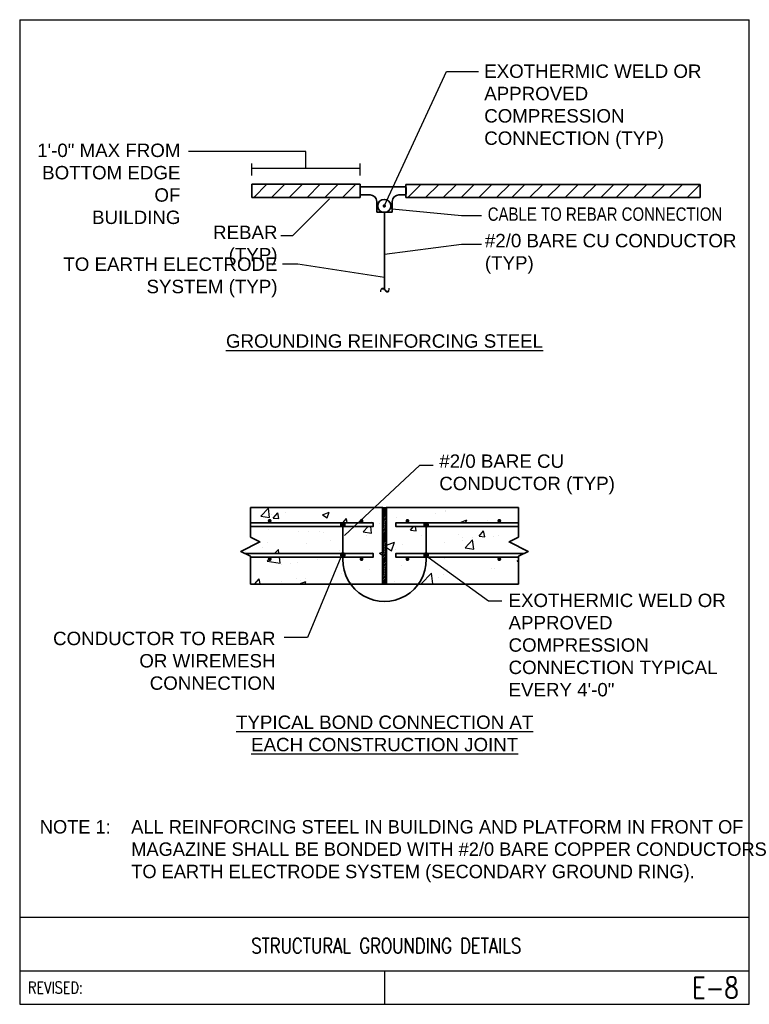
# Model space of a CAD drawing. Header units: inches. Extents: x 302 to 12790, y 497 to 13325.
# Tile 19 of 30: x 6534 to 7025, y 6913 to 7574. Entities that reach past the tile are written whole.
import ezdxf
from ezdxf.enums import TextEntityAlignment as Align

# ---------------------------------------------------------------- set-up
doc = ezdxf.new("R2010")
doc.units = ezdxf.units.IN
doc.header["$MEASUREMENT"] = 0
for name, color, linetype in [('E-ANNO-NOTE', 3, 'Continuous'), ('E-DETL', 2, 'Continuous'), ('E-DETL-FINE', 253, 'Continuous'), ('ELEC', 4, 'Continuous')]:
    doc.layers.add(name, color=color, linetype=linetype)
for name, color, linetype, lineweight in [('E-ANNO-TEXT', 7, 'Continuous', 25), ('E-DETL-JOINT', 253, 'Continuous', 35), ('E-DETL-TEXT', 7, 'Continuous', 13)]:
    doc.layers.add(name, color=color, linetype=linetype, lineweight=lineweight)
doc.styles.add('Arial8', font='arial.ttf', dxfattribs={"height": 0.125})
doc.styles.add('ROMANS', font='ROMANS.shx', dxfattribs={"width": 0.8})
doc.styles.add('SIMPLEX', font='SIMPLEX.shx', dxfattribs={"width": 0.8, "height": 12})
doc.styles.get("Standard").update_dxf_attribs({"font": 'arial.ttf'})
doc.dimstyles.new('3-16to1Dim8', dxfattribs={"dimtxt": 12, "dimasz": 0.0625, "dimexe": 0.0625, "dimexo": 0.0625, "dimgap": 0.03125, "dimtad": 1, "dimdec": 4, "dimlfac": 64, "dimzin": 3, "dimdsep": 46, "dimlunit": 4, "dimtxsty": 'Arial8', "dimcen": 0.09375, "dimclrd": 256, "dimclrt": 256, "dimadec": 0, "dimazin": 1, "dimtfac": 1, "dimtdec": 4, "dimtofl": 0, "dimtmove": 0, "dimatfit": 3, "dimfxl": 1, "dimfrac": 1, "dimtolj": 1, "dimtzin": 0, "dimlwd": -1, "dimarcsym": 0})

# ---------------------------------------------------------------- blocks, each defined once
blk = doc.blocks.new('*X11')
at = {"color": 0}
for p, q in [((920.4, 444.6), (920.4, 444.6)), ((955.6, 449.6), (955.6, 449.6)), ((1087.4, 446.1), (1087.4, 446.1)), ((1009.5, 434.9), (1009.5, 434.9)), ((933.7, 425.2), (933.7, 425.2)), ((944.4, 424.9), (944.4, 424.9)), ((1025.4, 410.3), (1033.8, 413.6)), ((1030.7, 404.5), (1033.8, 413.6)), ((1104.6, 418.1), (1104.6, 418.1)), ((1105.2, 415.3), (1105.2, 415.3)), ((1142.8, 420.3), (1142.8, 420.3)), ((896, 408.1), (896, 408.1)), ((908.5, 401.9), (912.5, 406)), ((913, 401.9), (912.5, 406)), ((976.1, 404.7), (976.1, 404.7)), ((1010.5, 402.9), (1010.5, 402.9)), ((1025.4, 408.1), (1030.7, 404.5)), ((1162.6, 406.7), (1162.6, 406.7)), ((900.9, 393.9), (904.7, 397.9)), ((900.9, 393.9), (914.2, 391.8)), ((914.2, 391.8), (913.5, 397.9)), ((953.7, 395.4), (953.7, 395.4)), ((1085.6, 396.2), (1085.6, 396.2)), ((916.1, 390.4), (916.1, 390.4)), ((1007.6, 384.9), (1007.6, 384.9)), ((1061.7, 369.9), (1072.6, 381.2)), ((1073.9, 369.9), (1072.6, 381.2)), ((1089.2, 385.1), (1089.2, 385.1)), ((887.8, 369.9), (892.3, 375.2)), ((893.3, 369.9), (892.3, 375.2)), ((931.9, 375.3), (931.9, 375.3)), ((1001.7, 370.1), (1001.7, 370.1))]:
    blk.add_line(p, q, dxfattribs=at)
blk = doc.blocks.new('*X12')
at = {"color": 0}
for p, q in [((894.2, 440.9), (902, 449)), ((903.1, 439.5), (902, 449)), ((904.9, 442.9), (904.9, 442.9)), ((907, 438.7), (911.9, 444.4)), ((913, 438.2), (911.9, 444.4)), ((958.6, 442.3), (965.6, 445)), ((963.6, 438.9), (965.6, 445)), ((1076.3, 443.5), (1076.3, 443.5)), ((1087.5, 446.2), (1087.5, 446.2)), ((894.2, 440.9), (903.1, 439.5)), ((907, 438.7), (913, 438.2)), ((958.6, 442.3), (963.6, 438.9)), ((980, 433.9), (983.6, 438.2)), ((984.4, 433.9), (983.6, 438.2)), ((1018, 433.4), (1018, 433.4)), ((1036.2, 439.1), (1036.2, 439.1)), ((1102.3, 434.3), (1109.3, 437)), ((1102.3, 434.3), (1102.9, 433.9)), ((1108.2, 433.9), (1109.3, 437)), ((1130.8, 436.7), (1130.8, 436.7)), ((902, 427.2), (902, 427.2)), ((933.7, 425.2), (933.7, 425.2)), ((955.4, 425), (955.4, 425)), ((959.7, 423.4), (959.7, 423.4)), ((1001, 424.3), (1006.3, 429.9)), ((1001, 424.3), (1009.8, 422.9)), ((1008.8, 422.7), (1008.8, 422.7)), ((1009.8, 422.9), (1009, 429.9)), ((1050.5, 426.1), (1053.6, 429.9)), ((1050.5, 426.1), (1056.5, 425.6)), ((1056.5, 425.6), (1055.7, 429.9)), ((1067.9, 428.4), (1067.9, 428.4)), ((1122.2, 419.9), (1127, 425.6)), ((1128.2, 419.3), (1127, 425.6)), ((901.4, 413.4), (901.4, 413.4)), ((941.8, 411.8), (941.8, 411.8)), ((966.8, 415.1), (966.8, 415.1)), ((1004.7, 420.1), (1004.7, 420.1)), ((1062.1, 420.5), (1062.1, 420.5)), ((1086.3, 412.9), (1086.3, 412.9)), ((1100.3, 421.5), (1100.3, 421.5)), ((1107.7, 407.7), (1115.5, 415.9)), ((1115.5, 418.2), (1115.5, 418.2)), ((1116.6, 406.4), (1115.5, 415.9)), ((1122.2, 419.9), (1128.2, 419.3)), ((1136.8, 419.3), (1136.8, 419.3)), ((878.6, 403.5), (878.6, 403.5)), ((879.2, 406.9), (879.5, 406.7)), ((879.5, 406.7), (879.7, 407.2)), ((1018.3, 402), (1021.4, 403.2)), ((1018.3, 402), (1021.4, 399.9)), ((1034.9, 405.9), (1034.9, 405.9)), ((1042, 411.5), (1042, 411.5)), ((1107.7, 407.7), (1116.6, 406.4)), ((1167.6, 405.6), (1167.6, 405.6)), ((925.3, 391.5), (925.3, 391.5)), ((932.5, 392), (932.5, 392)), ((1066.6, 392.3), (1066.6, 392.3)), ((1104.5, 397.2), (1104.5, 397.2)), ((1162, 394), (1163.6, 394.6)), ((1162, 394), (1163.6, 393)), ((1041.6, 389), (1041.6, 389)), ((1135.6, 386), (1135.6, 386)), ((1138.5, 386.5), (1138.5, 386.5)), ((915.5, 372.4), (915.5, 372.4)), ((934.4, 369.9), (941.2, 372.5)), ((935.9, 373.9), (935.9, 373.9)), ((940.4, 369.9), (941.2, 372.5)), ((940.5, 375.7), (940.5, 375.7)), ((978.4, 380.7), (978.4, 380.7)), ((989.3, 371.6), (989.3, 371.6)), ((1033.7, 372.6), (1033.7, 372.6)), ((1080.2, 376.5), (1080.2, 376.5)), ((1085.1, 379.6), (1085.1, 379.6))]:
    blk.add_line(p, q, dxfattribs=at)
blk = doc.blocks.new('*X8')
at = {"color": 0}
for p, q in [((1021.4, 438), (1025.2, 441.9)), ((1021.4, 439.8), (1023.5, 441.9)), ((1021.4, 441.6), (1021.7, 441.9)), ((1021.4, 436.2), (1025.4, 440.2)), ((1021.4, 434.5), (1025.4, 438.5)), ((1021.4, 432.7), (1025.4, 436.7)), ((1021.4, 430.9), (1025.4, 434.9)), ((1021.4, 429.2), (1025.4, 433.2)), ((1021.4, 427.4), (1025.4, 431.4)), ((1021.4, 425.6), (1025.4, 429.6)), ((1021.4, 423.9), (1025.4, 427.9)), ((1021.4, 422.1), (1025.4, 426.1)), ((1021.4, 420.3), (1025.4, 424.3)), ((1021.4, 418.6), (1025.4, 422.6)), ((1021.4, 416.8), (1025.4, 420.8)), ((1021.4, 415), (1025.4, 419)), ((1021.4, 413.3), (1025.4, 417.3)), ((1021.4, 411.5), (1025.4, 415.5)), ((1021.4, 409.7), (1025.4, 413.7)), ((1021.4, 408), (1025.4, 412)), ((1021.4, 406.2), (1025.4, 410.2)), ((1021.4, 404.4), (1025.4, 408.4)), ((1021.4, 402.7), (1025.4, 406.7)), ((1021.4, 400.9), (1025.4, 404.9)), ((1021.4, 399.1), (1025.4, 403.1)), ((1021.4, 397.4), (1025.4, 401.4)), ((1021.4, 395.6), (1025.4, 399.6)), ((1021.4, 393.8), (1025.4, 397.8)), ((1021.4, 392.1), (1025.4, 396.1)), ((1021.4, 390.3), (1025.4, 394.3)), ((1021.4, 388.5), (1025.4, 392.5)), ((1021.4, 386.8), (1025.4, 390.8)), ((1021.4, 385), (1025.4, 389)), ((1021.4, 383.2), (1025.4, 387.2)), ((1021.4, 381.4), (1025.4, 385.4)), ((1021.4, 379.7), (1025.4, 383.7)), ((1021.4, 377.9), (1025.4, 381.9)), ((1021.4, 376.1), (1025.4, 380.1)), ((1021.4, 374.4), (1025.4, 378.4)), ((1021.4, 372.6), (1025.4, 376.6)), ((1021.4, 370.8), (1025.4, 374.8)), ((1022.2, 369.9), (1025.4, 373.1)), ((1023.9, 369.9), (1025.4, 371.3))]:
    blk.add_line(p, q, dxfattribs=at)
blk = doc.blocks.new('*X9')
at = {"color": 0}
for p, q in [((1021.4, 444.2), (1021.5, 444.2)), ((1021.4, 443.8), (1021.5, 443.8)), ((1021.5, 444.5), (1021.8, 444.5)), ((1021.5, 444), (1021.8, 444)), ((1021.5, 443.5), (1021.8, 443.5)), ((1021.5, 443.2), (1021.5, 443.2)), ((1021.6, 443), (1021.8, 443)), ((1021.7, 445), (1021.8, 445)), ((1021.8, 444.8), (1022, 444.8)), ((1021.8, 444.2), (1022, 444.2)), ((1021.8, 443.8), (1022, 443.8)), ((1021.8, 443.2), (1022, 443.2)), ((1021.8, 442.8), (1022, 442.8)), ((1021.9, 445.2), (1022, 445.2)), ((1022, 445), (1022.2, 445)), ((1022, 444.5), (1022.2, 444.5)), ((1022, 444), (1022.2, 444)), ((1022, 443.5), (1022.2, 443.5)), ((1022, 443), (1022.2, 443)), ((1022, 442.5), (1022.2, 442.5)), ((1022.2, 445.5), (1022.2, 445.5)), ((1022.2, 445.2), (1022.5, 445.2)), ((1022.2, 444.8), (1022.5, 444.8)), ((1022.2, 444.2), (1022.5, 444.2)), ((1022.2, 443.8), (1022.5, 443.8)), ((1022.2, 443.2), (1022.5, 443.2)), ((1022.2, 442.8), (1022.5, 442.8)), ((1022.5, 445.5), (1022.8, 445.5)), ((1022.5, 445), (1022.8, 445)), ((1022.5, 444.5), (1022.8, 444.5)), ((1022.5, 444), (1022.8, 444)), ((1022.5, 443.5), (1022.8, 443.5)), ((1022.5, 443), (1022.8, 443)), ((1022.5, 442.5), (1022.8, 442.5)), ((1022.8, 445.8), (1023, 445.8)), ((1022.8, 445.2), (1023, 445.2)), ((1022.8, 444.8), (1023, 444.8)), ((1022.8, 444.2), (1023, 444.2)), ((1022.8, 443.8), (1023, 443.8)), ((1022.8, 443.2), (1023, 443.2)), ((1022.8, 442.8), (1023, 442.8)), ((1023, 445.5), (1023.2, 445.5)), ((1023, 445), (1023.2, 445)), ((1023, 444.5), (1023.2, 444.5)), ((1023, 444), (1023.2, 444)), ((1023, 443.5), (1023.2, 443.5)), ((1023, 443), (1023.2, 443)), ((1023, 442.5), (1023.2, 442.5)), ((1023.2, 445.8), (1023.5, 445.8)), ((1023.2, 445.2), (1023.5, 445.2)), ((1023.2, 444.8), (1023.5, 444.8)), ((1023.2, 444.2), (1023.5, 444.2)), ((1023.2, 443.8), (1023.5, 443.8)), ((1023.2, 443.2), (1023.5, 443.2)), ((1023.2, 442.8), (1023.5, 442.8)), ((1023.5, 445.5), (1023.8, 445.5)), ((1023.5, 445), (1023.8, 445)), ((1023.5, 444.5), (1023.8, 444.5)), ((1023.5, 444), (1023.8, 444)), ((1023.5, 443.5), (1023.8, 443.5)), ((1023.5, 443), (1023.8, 443)), ((1023.5, 442.5), (1023.8, 442.5)), ((1023.8, 445.8), (1024, 445.8)), ((1023.8, 445.2), (1024, 445.2)), ((1023.8, 444.8), (1024, 444.8)), ((1023.8, 444.2), (1024, 444.2)), ((1023.8, 443.8), (1024, 443.8)), ((1023.8, 443.2), (1024, 443.2)), ((1023.8, 442.8), (1024, 442.8)), ((1024, 445.5), (1024.2, 445.5)), ((1024, 445), (1024.2, 445)), ((1024, 444.5), (1024.2, 444.5)), ((1024, 444), (1024.2, 444)), ((1024, 443.5), (1024.2, 443.5)), ((1024, 443), (1024.2, 443)), ((1024, 442.5), (1024.2, 442.5)), ((1024.2, 445.2), (1024.5, 445.2)), ((1024.2, 444.8), (1024.5, 444.8)), ((1024.2, 444.2), (1024.5, 444.2)), ((1024.2, 443.8), (1024.5, 443.8)), ((1024.2, 443.2), (1024.5, 443.2)), ((1024.2, 442.8), (1024.5, 442.8)), ((1024.5, 445.5), (1024.5, 445.5)), ((1024.5, 445), (1024.8, 445)), ((1024.5, 444.5), (1024.8, 444.5)), ((1024.5, 444), (1024.8, 444)), ((1024.5, 443.5), (1024.8, 443.5)), ((1024.5, 443), (1024.8, 443)), ((1024.5, 442.5), (1024.8, 442.5)), ((1024.8, 445.2), (1024.8, 445.2)), ((1024.8, 444.8), (1025, 444.8)), ((1024.8, 444.2), (1025, 444.2)), ((1024.8, 443.8), (1025, 443.8)), ((1024.8, 443.2), (1025, 443.2)), ((1024.8, 442.8), (1025, 442.8)), ((1025, 445), (1025, 445)), ((1025, 444.5), (1025.2, 444.5)), ((1025, 444), (1025.2, 444)), ((1025, 443.5), (1025.2, 443.5)), ((1025, 443), (1025.2, 443)), ((1025.2, 444.2), (1025.3, 444.2)), ((1025.2, 443.8), (1025.4, 443.8)), ((1025.2, 443.2), (1025.3, 443.2)), ((1022.2, 442.2), (1022.5, 442.2)), ((1022.6, 442), (1022.8, 442)), ((1022.8, 442.2), (1023, 442.2)), ((1023, 442), (1023.2, 442)), ((1023.2, 442.2), (1023.5, 442.2)), ((1023.5, 442), (1023.8, 442)), ((1023.8, 442.2), (1024, 442.2)), ((1024, 442), (1024.1, 442)), ((1024.2, 442.2), (1024.5, 442.2))]:
    blk.add_line(p, q, dxfattribs=at)
blk = doc.blocks.new('*X10')
at = {"color": 0}
for p, q in [((1021.40625, 449.6875), (1021.40625, 449.6875)), ((1021.40625, 449.0625), (1021.40625, 449.0625)), ((1021.40625, 448.4375), (1021.40625, 448.4375)), ((1021.40625, 447.8125), (1021.40625, 447.8125)), ((1021.40625, 447.1875), (1021.40625, 447.1875)), ((1021.40625, 446.5625), (1021.40625, 446.5625)), ((1021.40625, 445.9375), (1021.40625, 445.9375)), ((1021.40625, 445.3125), (1021.40625, 445.3125)), ((1021.40625, 444.6875), (1021.40625, 444.6875)), ((1021.5625, 449.375), (1021.5625, 449.375)), ((1021.5625, 448.75), (1021.5625, 448.75)), ((1021.5625, 448.125), (1021.5625, 448.125)), ((1021.5625, 447.5), (1021.5625, 447.5)), ((1021.5625, 446.875), (1021.5625, 446.875)), ((1021.5625, 446.25), (1021.5625, 446.25)), ((1021.5625, 445.625), (1021.5625, 445.625)), ((1021.5625, 445), (1021.5625, 445)), ((1021.71875, 449.6875), (1021.71875, 449.6875)), ((1021.71875, 449.0625), (1021.71875, 449.0625)), ((1021.71875, 448.4375), (1021.71875, 448.4375)), ((1021.71875, 447.8125), (1021.71875, 447.8125)), ((1021.71875, 447.1875), (1021.71875, 447.1875)), ((1021.71875, 446.5625), (1021.71875, 446.5625)), ((1021.71875, 445.9375), (1021.71875, 445.9375)), ((1021.71875, 445.3125), (1021.71875, 445.3125)), ((1021.875, 449.375), (1021.875, 449.375)), ((1021.875, 448.75), (1021.875, 448.75)), ((1021.875, 448.125), (1021.875, 448.125)), ((1021.875, 447.5), (1021.875, 447.5)), ((1021.875, 446.875), (1021.875, 446.875)), ((1021.875, 446.25), (1021.875, 446.25)), ((1021.875, 445.625), (1021.875, 445.625)), ((1022.03125, 449.0625), (1022.03125, 449.0625)), ((1022.03125, 448.4375), (1022.03125, 448.4375)), ((1022.03125, 447.8125), (1022.03125, 447.8125)), ((1022.03125, 447.1875), (1022.03125, 447.1875)), ((1022.03125, 446.5625), (1022.03125, 446.5625)), ((1022.03125, 445.9375), (1022.03125, 445.9375)), ((1022.1875, 449.375), (1022.1875, 449.375)), ((1022.1875, 448.75), (1022.1875, 448.75)), ((1022.1875, 448.125), (1022.1875, 448.125)), ((1022.1875, 447.5), (1022.1875, 447.5)), ((1022.1875, 446.875), (1022.1875, 446.875)), ((1022.1875, 446.25), (1022.1875, 446.25)), ((1022.1875, 445.625), (1022.1875, 445.625)), ((1022.34375, 449.0625), (1022.34375, 449.0625)), ((1022.34375, 448.4375), (1022.34375, 448.4375)), ((1022.34375, 447.8125), (1022.34375, 447.8125)), ((1022.34375, 447.1875), (1022.34375, 447.1875)), ((1022.34375, 446.5625), (1022.34375, 446.5625)), ((1022.34375, 445.9375), (1022.34375, 445.9375)), ((1022.5, 449.375), (1022.5, 449.375)), ((1022.5, 448.75), (1022.5, 448.75)), ((1022.5, 448.125), (1022.5, 448.125)), ((1022.5, 447.5), (1022.5, 447.5)), ((1022.5, 446.875), (1022.5, 446.875)), ((1022.5, 446.25), (1022.5, 446.25)), ((1022.65625, 449.0625), (1022.65625, 449.0625)), ((1022.65625, 448.4375), (1022.65625, 448.4375)), ((1022.65625, 447.8125), (1022.65625, 447.8125)), ((1022.65625, 447.1875), (1022.65625, 447.1875)), ((1022.65625, 446.5625), (1022.65625, 446.5625)), ((1022.65625, 445.9375), (1022.65625, 445.9375)), ((1022.8125, 449.375), (1022.8125, 449.375)), ((1022.8125, 448.75), (1022.8125, 448.75)), ((1022.8125, 448.125), (1022.8125, 448.125)), ((1022.8125, 447.5), (1022.8125, 447.5)), ((1022.8125, 446.875), (1022.8125, 446.875)), ((1022.8125, 446.25), (1022.8125, 446.25)), ((1022.96875, 449.0625), (1022.96875, 449.0625)), ((1022.96875, 448.4375), (1022.96875, 448.4375)), ((1022.96875, 447.8125), (1022.96875, 447.8125)), ((1022.96875, 447.1875), (1022.96875, 447.1875)), ((1022.96875, 446.5625), (1022.96875, 446.5625)), ((1022.96875, 445.9375), (1022.96875, 445.9375)), ((1023.125, 449.375), (1023.125, 449.375)), ((1023.125, 448.75), (1023.125, 448.75)), ((1023.125, 448.125), (1023.125, 448.125)), ((1023.125, 447.5), (1023.125, 447.5)), ((1023.125, 446.875), (1023.125, 446.875)), ((1023.125, 446.25), (1023.125, 446.25)), ((1023.28125, 449.0625), (1023.28125, 449.0625)), ((1023.28125, 448.4375), (1023.28125, 448.4375)), ((1023.28125, 447.8125), (1023.28125, 447.8125)), ((1023.28125, 447.1875), (1023.28125, 447.1875)), ((1023.28125, 446.5625), (1023.28125, 446.5625)), ((1023.28125, 445.9375), (1023.28125, 445.9375)), ((1023.4375, 448.75), (1023.4375, 448.75)), ((1023.4375, 448.125), (1023.4375, 448.125)), ((1023.4375, 447.5), (1023.4375, 447.5)), ((1023.4375, 446.875), (1023.4375, 446.875)), ((1023.4375, 446.25), (1023.4375, 446.25)), ((1023.59375, 449.0625), (1023.59375, 449.0625)), ((1023.59375, 448.4375), (1023.59375, 448.4375)), ((1023.59375, 447.8125), (1023.59375, 447.8125)), ((1023.59375, 447.1875), (1023.59375, 447.1875)), ((1023.59375, 446.5625), (1023.59375, 446.5625)), ((1023.59375, 445.9375), (1023.59375, 445.9375)), ((1023.75, 449.375), (1023.75, 449.375)), ((1023.75, 448.75), (1023.75, 448.75)), ((1023.75, 448.125), (1023.75, 448.125)), ((1023.75, 447.5), (1023.75, 447.5)), ((1023.75, 446.875), (1023.75, 446.875)), ((1023.75, 446.25), (1023.75, 446.25)), ((1023.90625, 449.0625), (1023.90625, 449.0625)), ((1023.90625, 448.4375), (1023.90625, 448.4375)), ((1023.90625, 447.8125), (1023.90625, 447.8125)), ((1023.90625, 447.1875), (1023.90625, 447.1875)), ((1023.90625, 446.5625), (1023.90625, 446.5625)), ((1023.90625, 445.9375), (1023.90625, 445.9375)), ((1024.0625, 449.375), (1024.0625, 449.375)), ((1024.0625, 448.75), (1024.0625, 448.75)), ((1024.0625, 448.125), (1024.0625, 448.125)), ((1024.0625, 447.5), (1024.0625, 447.5)), ((1024.0625, 446.875), (1024.0625, 446.875)), ((1024.0625, 446.25), (1024.0625, 446.25)), ((1024.21875, 449.0625), (1024.21875, 449.0625)), ((1024.21875, 448.4375), (1024.21875, 448.4375)), ((1024.21875, 447.8125), (1024.21875, 447.8125)), ((1024.21875, 447.1875), (1024.21875, 447.1875)), ((1024.21875, 446.5625), (1024.21875, 446.5625)), ((1024.21875, 445.9375), (1024.21875, 445.9375)), ((1024.375, 449.375), (1024.375, 449.375)), ((1024.375, 448.75), (1024.375, 448.75)), ((1024.375, 448.125), (1024.375, 448.125)), ((1024.375, 447.5), (1024.375, 447.5)), ((1024.375, 446.875), (1024.375, 446.875)), ((1024.375, 446.25), (1024.375, 446.25)), ((1024.375, 445.625), (1024.375, 445.625)), ((1024.53125, 449.0625), (1024.53125, 449.0625)), ((1024.53125, 448.4375), (1024.53125, 448.4375)), ((1024.53125, 447.8125), (1024.53125, 447.8125)), ((1024.53125, 447.1875), (1024.53125, 447.1875)), ((1024.53125, 446.5625), (1024.53125, 446.5625)), ((1024.53125, 445.9375), (1024.53125, 445.9375)), ((1024.6875, 449.375), (1024.6875, 449.375)), ((1024.6875, 448.75), (1024.6875, 448.75)), ((1024.6875, 448.125), (1024.6875, 448.125)), ((1024.6875, 447.5), (1024.6875, 447.5)), ((1024.6875, 446.875), (1024.6875, 446.875)), ((1024.6875, 446.25), (1024.6875, 446.25)), ((1024.6875, 445.625), (1024.6875, 445.625)), ((1024.84375, 449.0625), (1024.84375, 449.0625)), ((1024.84375, 448.4375), (1024.84375, 448.4375)), ((1024.84375, 447.8125), (1024.84375, 447.8125)), ((1024.84375, 447.1875), (1024.84375, 447.1875)), ((1024.84375, 446.5625), (1024.84375, 446.5625)), ((1024.84375, 445.9375), (1024.84375, 445.9375)), ((1024.84375, 445.3125), (1024.84375, 445.3125)), ((1025, 449.375), (1025, 449.375)), ((1025, 448.75), (1025, 448.75)), ((1025, 448.125), (1025, 448.125)), ((1025, 447.5), (1025, 447.5)), ((1025, 446.875), (1025, 446.875)), ((1025, 446.25), (1025, 446.25)), ((1025, 445.625), (1025, 445.625)), ((1025.15625, 449.6875), (1025.15625, 449.6875)), ((1025.15625, 449.0625), (1025.15625, 449.0625)), ((1025.15625, 448.4375), (1025.15625, 448.4375)), ((1025.15625, 447.8125), (1025.15625, 447.8125)), ((1025.15625, 447.1875), (1025.15625, 447.1875)), ((1025.15625, 446.5625), (1025.15625, 446.5625)), ((1025.15625, 445.9375), (1025.15625, 445.9375)), ((1025.15625, 445.3125), (1025.15625, 445.3125)), ((1025.3125, 449.375), (1025.3125, 449.375)), ((1025.3125, 448.75), (1025.3125, 448.75)), ((1025.3125, 448.125), (1025.3125, 448.125)), ((1025.3125, 447.5), (1025.3125, 447.5)), ((1025.3125, 446.875), (1025.3125, 446.875)), ((1025.3125, 446.25), (1025.3125, 446.25)), ((1025.3125, 445.625), (1025.3125, 445.625)), ((1025.3125, 445), (1025.3125, 445))]:
    blk.add_line(p, q, dxfattribs=at)

msp = doc.modelspace()

# ---------------------------------------------------------------- linework, layer by layer
at = {"layer": 'E-ANNO-TEXT'}
for p, q in [((6726.55876, 7485.8132), (6647.62036, 7485.8132)), ((6726.55876, 7474.45407), (6726.55876, 7485.8132)), ((6690.15202, 7469.6087), (6690.15202, 7477.71095)), ((6762.9655, 7469.6087), (6762.9655, 7477.71095)), ((6690.15202, 7474.45407), (6762.9655, 7474.45407))]:
    msp.add_line(p, q, dxfattribs=at)
at = {"layer": 'E-DETL'}
for p, q in [((6534.23443, 7574.26936), (6534.234, 6912.769)), ((6534.23443, 7574.26936), (7024.52064, 7574.26936)), ((7024.52064, 6912.769), (7024.52064, 7574.26936)), ((6534.23404, 6971.26903), (7024.52064, 6971.26903)), ((6534.23402, 6935.26901), (7024.52064, 6935.26901)), ((6779.37733, 6935.26901), (6779.37733, 6912.769)), ((6534.234, 6912.769), (7024.52064, 6912.769))]:
    msp.add_line(p, q, dxfattribs=at)
at = {"layer": 'E-DETL-FINE'}
for p, q in [((6691.52472, 7454.84162), (6700.4013, 7463.7182)), ((6703.45715, 7454.84162), (6712.33373, 7463.7182)), ((6715.38958, 7454.84162), (6724.26615, 7463.7182)), ((6727.322, 7454.84162), (6736.19858, 7463.7182)), ((6739.25443, 7454.84162), (6748.13101, 7463.7182)), ((6751.18686, 7454.84162), (6760.06344, 7463.7182)), ((6794.99371, 7454.77414), (6803.87029, 7463.65071)), ((6806.92614, 7454.77414), (6815.80272, 7463.65071)), ((6818.85857, 7454.77414), (6827.73514, 7463.65071)), ((6830.79099, 7454.77414), (6839.66757, 7463.65071)), ((6842.72342, 7454.77414), (6851.6, 7463.65071)), ((6854.65585, 7454.77414), (6863.53242, 7463.65071)), ((6864.90513, 7454.77414), (6873.78171, 7463.65071)), ((6876.83756, 7454.77414), (6885.71414, 7463.65071)), ((6888.76999, 7454.77414), (6897.64656, 7463.65071)), ((6900.70241, 7454.77414), (6909.57899, 7463.65071)), ((6912.63484, 7454.77414), (6921.51142, 7463.65071)), ((6924.70344, 7454.77414), (6933.58002, 7463.65071)), ((6934.95273, 7454.77414), (6943.8293, 7463.65071)), ((6946.88515, 7454.77414), (6955.76173, 7463.65071)), ((6958.81758, 7454.77414), (6967.69416, 7463.65071)), ((6970.75001, 7454.77414), (6979.62658, 7463.65071)), ((6982.68243, 7454.77414), (6991.55901, 7463.65071))]:
    msp.add_line(p, q, dxfattribs=at)
at = {"layer": 'E-DETL-JOINT'}
for p, q in [((6690.15202, 7463.7182), (6762.9655, 7463.7182)), ((6690.15202, 7454.84162), (6690.15202, 7463.7182)), ((6762.9655, 7454.84162), (6762.9655, 7463.7182)), ((6762.9655, 7461.94288), (6793.09067, 7461.94288)), ((6793.621, 7463.65071), (6991.55901, 7463.65071)), ((6793.621, 7454.77414), (6793.621, 7463.65071)), ((6991.55901, 7454.77414), (6991.55901, 7463.65071)), ((6762.9655, 7456.61694), (6769.67053, 7456.61694)), ((6789.08413, 7456.61694), (6793.09067, 7456.61694)), ((6793.84067, 7457.36694), (6793.84067, 7461.19288)), ((6762.9655, 7454.84162), (6690.15202, 7454.84162)), ((6774.17053, 7452.11694), (6774.17053, 7444.894)), ((6784.58413, 7444.894), (6784.58413, 7452.11694)), ((6991.55901, 7454.77414), (6793.621, 7454.77414)), ((6774.17053, 7444.894), (6784.58413, 7444.894)), ((6779.37733, 7444.894), (6779.37733, 7412.63935)), ((6779.37733, 7412.63935), (6779.37733, 7392.65856)), ((6689.26121, 7246.57257), (6778.09162, 7246.57257)), ((6778.09162, 7195.144), (6778.09162, 7246.57257)), ((6780.66304, 7246.57257), (6869.49345, 7246.57257)), ((6780.66304, 7195.144), (6780.66304, 7246.57257)), ((6778.09162, 7241.42972), (6780.66304, 7241.42972)), ((6751.36462, 7234.95887), (6751.36462, 7211.00194)), ((6807.32293, 7234.95737), (6807.32293, 7211.00194)), ((6689.26121, 7195.144), (6869.49345, 7195.144)), ((6778.09162, 7195.144), (6780.66304, 7195.144))]:
    msp.add_line(p, q, dxfattribs=at)
for points, const_width in [([(6778.6661, 7449.13071, 1), (6779.7911, 7449.13071, 1)], 1.125), ([(6702.87733, 7237.57257, -1), (6701.59162, 7237.57257, -1)], 1.28571), ([(6750.40033, 7234.95887, -1), (6752.32891, 7234.95887, -1)], 1.92857), ([(6764.59162, 7237.57257, -1), (6763.3059, 7237.57257, -1)], 1.28571), ([(6794.16304, 7237.57257, 1), (6795.44876, 7237.57257, 1)], 1.28571), ([(6808.28721, 7234.95737, 1), (6806.35864, 7234.95737, 1)], 1.92857), ([(6855.87733, 7237.57257, 1), (6857.16304, 7237.57257, 1)], 1.28571), ([(6702.87733, 7211.8692, 1), (6701.59162, 7211.8692, 1)], 1.28571), ([(6750.40033, 7214.61153, 1), (6752.32891, 7214.61153, 1)], 1.92857), ([(6764.59162, 7211.8692, 1), (6763.3059, 7211.8692, 1)], 1.28571), ([(6794.16304, 7211.8692, -1), (6795.44876, 7211.8692, -1)], 1.28571), ([(6808.28721, 7214.61153, -1), (6806.35864, 7214.61153, -1)], 1.92857), ([(6855.87733, 7211.8692, -1), (6857.16304, 7211.8692, -1)], 1.28571)]:
    msp.add_lwpolyline(points, format="xyb", close=True, dxfattribs=dict(at, const_width=const_width))
for points in [[(6689.26121, 7195.144), (6689.26121, 7213.82321), (6682.83264, 7217.0375), (6695.68978, 7223.46607), (6689.26121, 7226.68036), (6689.26121, 7246.57257)], [(6869.49345, 7195.144), (6869.49345, 7213.82321), (6875.92202, 7217.0375), (6863.06488, 7223.46607), (6869.49345, 7226.68036), (6869.49345, 7246.57257)], [(6689.26121, 7233.71543), (6771.66304, 7233.71543), (6771.66304, 7236.28686), (6689.26121, 7236.28686)], [(6869.49345, 7233.71543), (6787.09162, 7233.71543), (6787.09162, 7236.28686), (6869.49345, 7236.28686)], [(6685.45495, 7215.72634), (6771.66304, 7215.72634), (6771.66304, 7213.15491), (6689.26121, 7213.15491)], [(6873.29971, 7215.72634), (6787.09162, 7215.72634), (6787.09162, 7213.15491), (6869.49345, 7213.15491)]]:
    msp.add_lwpolyline(points, dxfattribs=at)
for centre, radius in [((6779.2286, 7449.13071), 4.43829), ((6779.37733, 7242.71543), 1.28571)]:
    msp.add_circle(centre, radius, dxfattribs=at)
for centre, radius, start, end in [((6793.09067, 7461.19288), 0.75, 0, 90), ((6769.67053, 7452.11694), 4.5, 0, 90), ((6789.08413, 7452.11694), 4.5, 90, 180), ((6793.09067, 7457.36694), 0.75, 270, 0), ((6779.37733, 7249.03941), 2.78178, 242.4714433, 297.5285567), ((6779.34377, 7211.36635), 27.98153, 179.25379614, 0.74620386)]:
    msp.add_arc(centre, radius, start, end, dxfattribs=at)
at = {"layer": 'ELEC'}
msp.add_line((6762.9655, 7456.61694), (6762.9655, 7461.94288), dxfattribs=at)

# ---------------------------------------------------------------- block references
at = {"layer": 'E-DETL-FINE', "xscale": 0.6428571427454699, "yscale": 0.6428571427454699, "zscale": 0.6428571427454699}
for name in ['*X12', '*X11', '*X9', '*X10', '*X8']:
    msp.add_blockref(name, (6121.48984, 6957.37692), dxfattribs=at)

# ---------------------------------------------------------------- texts
at = {"layer": 'E-ANNO-NOTE', "ltscale": 0.9, "insert": (6547.734, 7036.519), "char_height": 9, "width": 474.75, "attachment_point": 1}
msp.add_mtext('\\pxt7;NOTE 1:^IALL REINFORCING STEEL IN BUILDING AND PLATFORM IN FRONT OF\\P ^IMAGAZINE SHALL BE BONDED WITH #2/0 BARE COPPER CONDUCTORS\\P ^ITO EARTH ELECTRODE SYSTEM (SECONDARY GROUND RING). ', dxfattribs=at)
at = {"layer": 'E-ANNO-TEXT', "width": 0.8}
msp.add_text('CABLE TO REBAR CONNECTION', height=9, dxfattribs=at).set_placement((6848.74876, 7439.14729))
at = {"layer": 'E-ANNO-TEXT', "char_height": 9}
for s, insert, width, attachment_point in [('EXOTHERMIC WELD OR APPROVED COMPRESSION CONNECTION (TYP)', (6846.38216, 7544.17613), 156.9006877, 1), ('1\'-0" MAX FROM\\PBOTTOM EDGE OF\\PBUILDING', (6642.234, 7491.0084), 101.25, 3), ('REBAR (TYP)', (6707.484, 7435.894), 67.2, 3), ('#2/0 BARE CU CONDUCTOR\\P(TYP)', (6846.84631, 7430.35039), 167.7626901, 1), ('TO EARTH ELECTRODE\\PSYSTEM (TYP)', (6707.484, 7414.519), 162, 3), ('{\\LGROUNDING REINFORCING STEEL}', (6779.37733, 7353.769), 233.0019189, 8), ('#2/0 BARE CU CONDUCTOR (TYP)', (6816.19429, 7282.19198), 128.8446908, 1), ('EXOTHERMIC WELD OR APPROVED COMPRESSION CONNECTION TYPICAL EVERY 4\'-0"', (6862.734, 7188.65748), 148.5, 1), ('CONDUCTOR TO REBAR OR WIREMESH CONNECTION', (6706.12521, 7163.06365), 167.391209, 3), ('{\\LTYPICAL BOND CONNECTION AT EACH CONSTRUCTION JOINT}', (6779.484, 7082.644), 233.0019189, 8)]:
    msp.add_mtext(s, dxfattribs=dict(at, insert=insert, width=width, attachment_point=attachment_point))
at = {"layer": 'E-DETL-JOINT', "style": 'SIMPLEX', "width": 0.8}
msp.add_text('~', height=9, dxfattribs=at).set_placement((6776.01925, 7388.84725))
at = {"layer": 'E-DETL-TEXT', "style": 'ROMANS', "width": 0.8}
msp.add_text('STRUCTURAL GROUNDING DETAILS', height=10.08, dxfattribs=at).set_placement((6780.59855, 6947.07235), align=Align.CENTER)
msp.add_text('REVISED:', height=7.920004, dxfattribs=at).set_placement((6539.79626, 6924.01901), align=Align.MIDDLE_LEFT)
msp.add_text('E-8', height=14.173236, dxfattribs=at).set_placement((7017.45527, 6924.01901), align=Align.MIDDLE_RIGHT)

# ---------------------------------------------------------------- leaders
at = {"layer": 'E-ANNO-TEXT', "ltscale": 100, "annotation_type": 0, "has_hookline": 1}
for points, hookline_direction in [([(6779.37733, 7449.394), (6821.04736, 7539.57188), (6842.64065, 7539.45356)], 0), ([(6742.359, 7453.894), (6717.50233, 7429.144), (6709.734, 7429.144)], 1), ([(6784.58413, 7447.144), (6831.12733, 7442.644), (6844.62733, 7442.644)], 0), ([(6779.484, 7416.769), (6831.12733, 7423.519), (6844.62733, 7423.519)], 0), ([(6752.484, 7227.769), (6803.109, 7275.019), (6812.109, 7275.019)], 0), ([(6750.12733, 7213.144), (6727.62733, 7159.144), (6711.87733, 7159.144)], 1), ([(6808.734, 7213.144), (6849.25104, 7183.894), (6858.25104, 7183.894)], 0)]:
    msp.add_leader(points, dimstyle='3-16to1Dim8', override={"dimasz": 0.1875, "dimtad": 0}, dxfattribs=dict(at, hookline_direction=hookline_direction))
at = {"layer": 'E-ANNO-TEXT', "ltscale": 100, "annotation_type": 0, "has_hookline": 1, "hookline_direction": 0, "horizontal_direction": (-1, 0, 0)}
msp.add_leader([(6779.484, 7401.019), (6721.09067, 7410.019), (6710.859, 7410.019)], dimstyle='3-16to1Dim8', override={"dimasz": 0.1875, "dimtad": 0}, dxfattribs=at)

doc.saveas('drawing.dxf')
